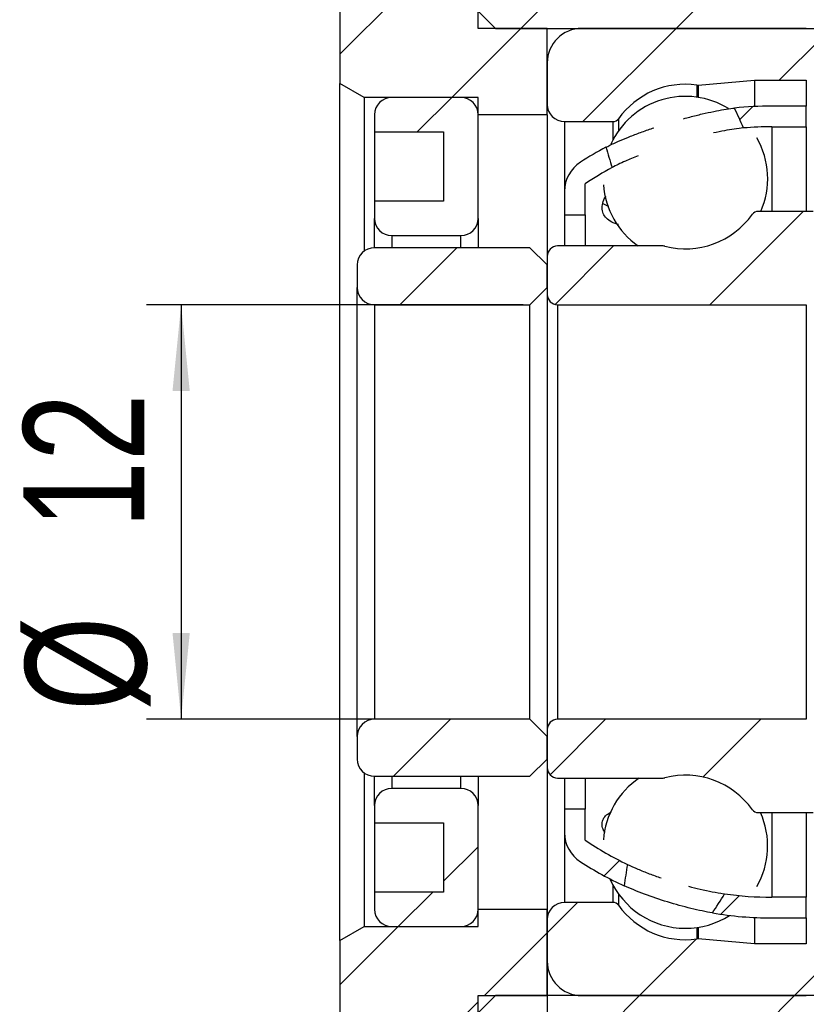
# Model space of a CAD drawing. Header units: millimetres. Extents: x 7 to 292, y 43 to 196.
# Tile 10 of 12: x 234 to 257, y 77 to 105. Entities that reach past the tile are written whole.
import ezdxf

# ---------------------------------------------------------------- set-up
doc = ezdxf.new("R2010")
doc.units = ezdxf.units.MM
doc.layers.add('FORMAT', color=7, linetype='Continuous')
doc.styles.add('SLDTEXTSTYLE0', font='TXT', dxfattribs={"width": 0.75})
doc.dimstyles.new('SLDDIMSTYLE1', dxfattribs={"dimtxt": 3.5, "dimasz": 2.5, "dimexe": 0, "dimexo": 0.0625, "dimgap": 0.875, "dimtad": 1, "dimrnd": 1e-09, "dimzin": 12, "dimdsep": 46, "dimtxsty": 'SLDTEXTSTYLE0', "dimsah": 1, "dimcen": 0.09, "dimadec": 0, "dimazin": 3, "dimtfac": 1, "dimtofl": 0, "dimtmove": 0, "dimatfit": 3, "dimfxl": 1, "dimfrac": 2, "dimtolj": 1, "dimtzin": 12, "dimarcsym": 0})
doc.dimstyles.new('SLDDIMSTYLE3', dxfattribs={"dimtxt": 3.5, "dimasz": 2.5, "dimexe": 0, "dimexo": 0.0625, "dimgap": 0.875, "dimtad": 1, "dimdec": 1, "dimrnd": 1e-09, "dimzin": 12, "dimdsep": 46, "dimtxsty": 'SLDTEXTSTYLE0', "dimsah": 1, "dimcen": 0.09, "dimadec": 0, "dimazin": 3, "dimtfac": 1, "dimtdec": 1, "dimtofl": 0, "dimtmove": 0, "dimatfit": 3, "dimfxl": 1, "dimfrac": 2, "dimtolj": 1, "dimtzin": 12, "dimarcsym": 0})
pattern_1 = [(45, (0, 0), (-2.245064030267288, 2.245064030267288), [])]

# ---------------------------------------------------------------- blocks, each defined once
blk = doc.blocks.new('_D_3')
at = {"layer": 'FORMAT', "color": 7}
for p, q in [((248.6771273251, 96.9311564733), (237.7782145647, 96.9311564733)), ((238.7782145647, 96.9311564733), (238.7782145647, 84.9311564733)), ((248.6771273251, 84.9311564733), (237.7782145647, 84.9311564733))]:
    blk.add_line(p, q, dxfattribs=at)
for points in [[(238.7782145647, 96.9311564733), (238.5282145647, 94.4311564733), (239.0282145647, 94.4311564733)], [(238.7782145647, 84.9311564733), (239.0282145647, 87.4311564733), (238.5282145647, 87.4311564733)]]:
    blk.add_solid(points, dxfattribs=at)
at = {"layer": 'FORMAT', "color": 7, "char_height": 3.5, "attachment_point": 1, "rotation": 90.00000000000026, "style": 'SLDTEXTSTYLE0'}
for s, insert in [('12', (234.2130052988, 90.4517982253)), ('%%c', (234.2664774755, 85.173360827))]:
    blk.add_mtext(s, dxfattribs=dict(at, insert=insert))
blk = doc.blocks.new('_D_8')
at = {"layer": 'FORMAT', "color": 7}
for p, q in [((249.3771273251, 82.5311564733), (249.3771273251, 57.1941299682)), ((243.3771273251, 71.9311564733), (243.3771273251, 57.1941299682)), ((243.3771273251, 58.1941299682), (235.9336272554, 58.1941299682)), ((249.3771273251, 58.1941299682), (243.3771273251, 58.1941299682))]:
    blk.add_line(p, q, dxfattribs=at)
for points in [[(243.3771273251, 58.1941299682), (245.8771273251, 57.9441299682), (245.8771273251, 58.4441299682)], [(249.3771273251, 58.1941299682), (246.8771273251, 58.4441299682), (246.8771273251, 57.9441299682)]]:
    blk.add_solid(points, dxfattribs=at)
at = {"layer": 'FORMAT', "color": 7, "insert": (235.9336272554, 62.7058668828), "char_height": 3.5, "attachment_point": 1, "style": 'SLDTEXTSTYLE0'}
blk.add_mtext('6', dxfattribs=at)
blk = doc.blocks.new('_D_9')
at = {"layer": 'FORMAT', "color": 7}
for p, q in [((249.3771273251, 82.5311564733), (249.3771273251, 51.1941299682)), ((278.9771273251, 78.8311564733), (278.9771273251, 51.1941299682)), ((249.3771273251, 52.1941299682), (278.9771273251, 52.1941299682))]:
    blk.add_line(p, q, dxfattribs=at)
for points in [[(249.3771273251, 52.1941299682), (251.8771273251, 51.9441299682), (251.8771273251, 52.4441299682)], [(278.9771273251, 52.1941299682), (276.4771273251, 52.4441299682), (276.4771273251, 51.9441299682)]]:
    blk.add_solid(points, dxfattribs=at)
at = {"layer": 'FORMAT', "color": 7, "insert": (259.9111214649, 56.7058668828), "char_height": 3.5, "attachment_point": 1, "style": 'SLDTEXTSTYLE0'}
blk.add_mtext('29.6', dxfattribs=at)

msp = doc.modelspace()

# ---------------------------------------------------------------- hatches: boundary and pattern name
at = {"layer": 'FORMAT', "linetype": 'Continuous', "lineweight": 18}
h = msp.add_hatch(dxfattribs=at)
h.set_pattern_fill('ANSI31', color=256, style=0)
h.set_pattern_definition(pattern_1)
h.paths.add_polyline_path([(253.3771273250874, 108.9311564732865), (253.3771273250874, 110.6811564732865), (247.8771273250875, 110.6811564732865), (247.3771273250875, 110.1811564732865), (247.3771273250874, 105.4311564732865), (247.8771273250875, 104.9311564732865), (265.3771273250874, 104.9311564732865), (265.3771273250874, 102.9311564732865), (265.8771273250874, 102.4311564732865), (266.3771273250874, 102.4311564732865), (266.3771273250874, 102.9311564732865), (269.8771273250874, 102.9311564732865), (270.3771273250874, 103.4311564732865), (270.3771273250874, 108.4311564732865), (269.8771273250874, 108.9311564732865)], flags=0)
h = msp.add_hatch(dxfattribs=at)
h.set_pattern_fill('ANSI31', color=256, style=0)
h.set_pattern_definition(pattern_1)
h.paths.add_polyline_path([(249.3771273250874, 104.9311564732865), (247.3771273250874, 104.9311564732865), (247.3771273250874, 108.9311564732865), (243.3771273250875, 108.9311564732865), (243.3771273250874, 103.3353016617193), (244.0771273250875, 102.9311564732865), (247.3771273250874, 102.9311564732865), (247.3771273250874, 102.4311564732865), (249.3771273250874, 102.4311564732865)], flags=0)
h = msp.add_hatch(dxfattribs=at)
h.set_pattern_fill('ANSI31', color=256, style=0)
h.set_pattern_definition(pattern_1)
edge = h.paths.add_edge_path(flags=0)
edge.add_line((257.3771273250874, 103.9311564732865), (257.3771273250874, 104.4311564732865))
edge.add_arc((256.8771273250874, 104.4311564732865), 0.4999999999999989, 0, 90)
edge.add_line((256.8771273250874, 104.9311564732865), (250.3771273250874, 104.9311564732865))
edge.add_arc((250.3771273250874, 103.9311564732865), 0.9999999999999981, 90, 180)
edge.add_line((249.3771273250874, 103.9311564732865), (249.3771273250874, 102.7311564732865))
edge.add_arc((249.8771273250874, 102.7311564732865), 0.5000000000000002, 180, 270.0000000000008)
edge.add_line((249.8771273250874, 102.2311564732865), (251.2764484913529, 102.2311564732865))
edge.add_arc((251.2764484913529, 102.4311564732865), 0.1999999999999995, 270.0000000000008, 324.471080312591)
edge.add_arc((253.3771273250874, 100.9311564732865), 2.38125, 82.10725288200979, 144.4710803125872, ccw=False)
edge.add_arc((253.7315824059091, 103.4879539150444), 0.2000000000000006, 262.107252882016, 274.9999999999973)
edge.add_line((253.7490135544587, 103.288714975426), (255.3771273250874, 103.4311564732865))
edge.add_line((255.3771273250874, 103.4311564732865), (256.8771273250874, 103.4311564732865))
edge.add_arc((256.8771273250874, 103.9311564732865), 0.5000000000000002, 270.0000000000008, 360.0000000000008)
h = msp.add_hatch(dxfattribs=at)
h.set_pattern_fill('ANSI31', color=256, style=0)
h.set_pattern_definition(pattern_1)
edge = h.paths.add_edge_path(flags=0)
edge.add_line((246.3771273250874, 101.9311564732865), (246.3771273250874, 99.93115647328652))
edge.add_line((246.3771273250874, 99.93115647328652), (244.3771273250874, 99.93115647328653))
edge.add_line((244.3771273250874, 99.93115647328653), (244.3771273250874, 99.43115647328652))
edge.add_arc((244.8771273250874, 99.43115647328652), 0.5, 180, 270.0000000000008)
edge.add_line((244.8771273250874, 98.93115647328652), (246.8771273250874, 98.9311564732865))
edge.add_arc((246.8771273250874, 99.43115647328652), 0.5, 270.0000000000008, 360.0000000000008)
edge.add_line((247.3771273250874, 99.43115647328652), (247.3771273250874, 102.4311564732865))
edge.add_arc((246.8771273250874, 102.4311564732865), 0.5, 0, 90)
edge.add_line((246.8771273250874, 102.9311564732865), (244.8771273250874, 102.9311564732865))
edge.add_arc((244.8771273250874, 102.4311564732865), 0.5, 90, 180)
edge.add_line((244.3771273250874, 102.4311564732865), (244.3771273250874, 101.9311564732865))
edge.add_line((244.3771273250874, 101.9311564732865), (246.3771273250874, 101.9311564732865))
h = msp.add_hatch(dxfattribs=at)
h.set_pattern_fill('ANSI31', color=256, style=0)
h.set_pattern_definition(pattern_1)
edge = h.paths.add_edge_path(flags=0)
edge.add_arc((255.8771273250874, 92.41979283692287), 9.661363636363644, 89.99999999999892, 94.84289820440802, ccw=False)
edge.add_line((255.8771273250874, 102.0811564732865), (256.8771273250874, 102.0811564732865))
edge.add_line((256.8771273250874, 102.0811564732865), (256.8771273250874, 102.6811564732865))
edge.add_line((256.8771273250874, 102.6811564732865), (255.8771273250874, 102.6811564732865))
edge.add_arc((255.8771273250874, 92.41979283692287), 10.26136363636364, 89.99999999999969, 96.0335742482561)
edge.add_ellipse((257.115974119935, 90.93115647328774), major_axis=(-7.607513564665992, 20.21238045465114), ratio=0.1076556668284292, start_angle=349.84660837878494, end_angle=350.58473482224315, ccw=False)
h = msp.add_hatch(dxfattribs=at)
h.set_pattern_fill('ANSI31', color=256, style=0)
h.set_pattern_definition(pattern_1)
edge = h.paths.add_edge_path(flags=0)
edge.add_ellipse((257.115974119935, 90.93115647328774), major_axis=(-7.607513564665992, 20.21238045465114), ratio=0.1076556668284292, start_angle=9.141691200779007, end_angle=9.829981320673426, ccw=False)
edge.add_arc((255.8771273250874, 92.41979283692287), 10.26136363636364, 117.8887737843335, 122.6752865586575)
edge.add_arc((250.8771273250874, 100.2154875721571), 0.9999999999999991, 122.6752865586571, 180)
edge.add_line((249.8771273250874, 100.2154875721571), (249.8771273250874, 99.53115647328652))
edge.add_line((249.8771273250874, 99.53115647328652), (250.4771273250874, 99.53115647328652))
edge.add_line((250.4771273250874, 99.53115647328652), (250.4771273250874, 100.4311564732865))
edge.add_arc((255.8771273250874, 92.41979283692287), 9.661363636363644, 118.59647074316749, 123.98164658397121, ccw=False)
h = msp.add_hatch(dxfattribs=at)
h.set_pattern_fill('ANSI31', color=256, style=0)
h.set_pattern_definition(pattern_1)
edge = h.paths.add_edge_path(flags=0)
edge.add_line((249.3771273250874, 98.33115647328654), (249.3771273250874, 97.23115647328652))
edge.add_arc((249.6771273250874, 97.23115647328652), 0.3000000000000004, 180, 269.9999999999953)
edge.add_line((249.6771273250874, 96.9311564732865), (256.8771273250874, 96.93115647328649))
edge.add_arc((256.8771273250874, 97.43115647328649), 0.5000000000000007, 270.0000000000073, 360.0000000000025)
edge.add_line((257.3771273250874, 97.4311564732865), (257.3771273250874, 99.3311564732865))
edge.add_arc((257.0771273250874, 99.3311564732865), 0.3000000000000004, 0, 90)
edge.add_line((257.0771273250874, 99.63115647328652), (255.4778061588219, 99.63115647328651))
edge.add_arc((255.4778061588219, 99.4311564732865), 0.2000000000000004, 90, 144.4710803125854)
edge.add_arc((253.3771273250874, 100.9311564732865), 2.38125, 255.58614653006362, 324.4710803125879, ccw=False)
edge.add_arc((252.7345920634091, 98.4311564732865), 0.1999999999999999, 75.5861465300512, 90)
edge.add_line((252.7345920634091, 98.63115647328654), (249.6771273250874, 98.63115647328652))
edge.add_arc((249.6771273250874, 98.33115647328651), 0.2999999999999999, 90.00000000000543, 179.9999999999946)
h = msp.add_hatch(dxfattribs=at)
h.set_pattern_fill('ANSI31', color=256, style=0)
h.set_pattern_definition(pattern_1)
edge = h.paths.add_edge_path(flags=0)
edge.add_line((248.8771273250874, 96.9311564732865), (249.3771273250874, 97.43115647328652))
edge.add_line((249.3771273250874, 97.43115647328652), (249.3771273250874, 98.08115647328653))
edge.add_line((249.3771273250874, 98.08115647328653), (248.8771273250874, 98.58115647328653))
edge.add_line((248.8771273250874, 98.58115647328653), (244.3771273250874, 98.58115647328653))
edge.add_arc((244.3771273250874, 98.08115647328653), 0.5, 90, 180)
edge.add_line((243.8771273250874, 98.08115647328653), (243.8771273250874, 97.43115647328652))
edge.add_arc((244.3771273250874, 97.43115647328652), 0.5, 180, 269.9999999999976)
edge.add_line((244.3771273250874, 96.93115647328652), (248.8771273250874, 96.9311564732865))
h = msp.add_hatch(dxfattribs=at)
h.set_pattern_fill('ANSI31', color=256, style=0)
h.set_pattern_definition(pattern_1)
edge = h.paths.add_edge_path(flags=0)
edge.add_line((249.3771273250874, 84.43115647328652), (248.8771273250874, 84.93115647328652))
edge.add_line((248.8771273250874, 84.93115647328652), (244.3771273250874, 84.93115647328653))
edge.add_arc((244.3771273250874, 84.43115647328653), 0.5, 89.99999999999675, 180)
edge.add_line((243.8771273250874, 84.43115647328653), (243.8771273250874, 83.78115647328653))
edge.add_arc((244.3771273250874, 83.78115647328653), 0.5, 180, 270.0000000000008)
edge.add_line((244.3771273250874, 83.28115647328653), (248.8771273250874, 83.28115647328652))
edge.add_line((248.8771273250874, 83.28115647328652), (249.3771273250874, 83.78115647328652))
edge.add_line((249.3771273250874, 83.78115647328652), (249.3771273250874, 84.43115647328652))
h = msp.add_hatch(dxfattribs=at)
h.set_pattern_fill('ANSI31', color=256, style=0)
h.set_pattern_definition(pattern_1)
edge = h.paths.add_edge_path(flags=0)
edge.add_line((256.8771273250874, 84.9311564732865), (249.6771273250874, 84.93115647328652))
edge.add_arc((249.6771273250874, 84.63115647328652), 0.3000000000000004, 90, 180)
edge.add_line((249.3771273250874, 84.63115647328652), (249.3771273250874, 83.53115647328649))
edge.add_arc((249.6771273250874, 83.53115647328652), 0.2999999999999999, 180.0000000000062, 270.0000000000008)
edge.add_line((249.6771273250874, 83.2311564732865), (252.7345920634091, 83.23115647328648))
edge.add_arc((252.7345920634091, 83.4311564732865), 0.1999999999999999, 270.0000000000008, 284.4138534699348)
edge.add_arc((253.3771273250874, 80.93115647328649), 2.38125, 35.52891968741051, 104.41385346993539, ccw=False)
edge.add_arc((255.4778061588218, 82.43115647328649), 0.2000000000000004, 215.5289196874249, 270.0000000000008)
edge.add_line((255.4778061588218, 82.2311564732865), (257.0771273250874, 82.23115647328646))
edge.add_arc((257.0771273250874, 82.53115647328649), 0.3000000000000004, 270.0000000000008, 360.0000000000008)
edge.add_line((257.3771273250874, 82.53115647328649), (257.3771273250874, 84.43115647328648))
edge.add_arc((256.8771273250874, 84.4311564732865), 0.5000000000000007, 359.9999999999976, 450.0000000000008)
h = msp.add_hatch(dxfattribs=at)
h.set_pattern_fill('ANSI31', color=256, style=0)
h.set_pattern_definition(pattern_1)
edge = h.paths.add_edge_path(flags=0)
edge.add_line((244.3771273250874, 82.43115647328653), (244.3771273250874, 81.93115647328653))
edge.add_line((244.3771273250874, 81.93115647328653), (246.3771273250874, 81.93115647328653))
edge.add_line((246.3771273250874, 81.93115647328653), (246.3771273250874, 79.93115647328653))
edge.add_line((246.3771273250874, 79.93115647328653), (244.3771273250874, 79.93115647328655))
edge.add_line((244.3771273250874, 79.93115647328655), (244.3771273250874, 79.43115647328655))
edge.add_arc((244.8771273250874, 79.43115647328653), 0.5, 179.9999999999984, 270.0000000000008)
edge.add_line((244.8771273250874, 78.93115647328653), (246.8771273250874, 78.93115647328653))
edge.add_arc((246.8771273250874, 79.43115647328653), 0.5, 270.0000000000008, 360.0000000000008)
edge.add_line((247.3771273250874, 79.43115647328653), (247.3771273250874, 82.43115647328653))
edge.add_arc((246.8771273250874, 82.43115647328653), 0.5, 0, 90)
edge.add_line((246.8771273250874, 82.93115647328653), (244.8771273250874, 82.93115647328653))
edge.add_arc((244.8771273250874, 82.43115647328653), 0.5, 90, 180)
h = msp.add_hatch(dxfattribs=at)
h.set_pattern_fill('ANSI31', color=256, style=0)
h.set_pattern_definition(pattern_1)
edge = h.paths.add_edge_path(flags=0)
edge.add_arc((250.8771273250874, 81.64682537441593), 0.9999999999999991, 180, 237.3247134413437)
edge.add_arc((255.8771273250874, 89.44252010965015), 10.26136363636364, 237.324713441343, 245.3968653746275)
edge.add_ellipse((257.1159741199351, 90.93115647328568), major_axis=(-5.19179546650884, -13.68495084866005), ratio=0.1588474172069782, start_angle=352.80394635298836, end_angle=353.78115016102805, ccw=False)
edge.add_arc((255.8771273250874, 89.44252010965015), 9.661363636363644, 236.0183534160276, 244.3766976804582, ccw=False)
edge.add_line((250.4771273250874, 81.4311564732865), (250.4771273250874, 82.33115647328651))
edge.add_line((250.4771273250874, 82.33115647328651), (249.8771273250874, 82.33115647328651))
edge.add_line((249.8771273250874, 82.33115647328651), (249.8771273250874, 81.64682537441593))
h = msp.add_hatch(dxfattribs=at)
h.set_pattern_fill('ANSI31', color=256, style=0)
h.set_pattern_definition(pattern_1)
edge = h.paths.add_edge_path(flags=0)
edge.add_line((256.8771273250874, 79.18115647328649), (256.8771273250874, 79.7811564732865))
edge.add_line((256.8771273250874, 79.7811564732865), (255.8771273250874, 79.78115647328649))
edge.add_arc((255.8771273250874, 89.44252010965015), 9.661363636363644, 261.8758015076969, 270, ccw=False)
edge.add_ellipse((257.1159741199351, 90.93115647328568), major_axis=(-5.19179546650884, -13.68495084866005), ratio=0.1588474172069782, start_angle=6.491396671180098, end_angle=7.518179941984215, ccw=False)
edge.add_arc((255.8771273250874, 89.44252010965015), 10.26136363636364, 260.3733447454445, 270.0000000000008)
edge.add_line((255.8771273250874, 79.18115647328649), (256.8771273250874, 79.18115647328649))
h = msp.add_hatch(dxfattribs=at)
h.set_pattern_fill('ANSI31', color=256, style=0)
h.set_pattern_definition(pattern_1)
edge = h.paths.add_edge_path(flags=0)
edge.add_line((250.3771273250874, 76.93115647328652), (256.8771273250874, 76.93115647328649))
edge.add_arc((256.8771273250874, 77.43115647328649), 0.4999999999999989, 270.0000000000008, 360.0000000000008)
edge.add_line((257.3771273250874, 77.43115647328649), (257.3771273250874, 77.93115647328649))
edge.add_arc((256.8771273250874, 77.93115647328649), 0.5000000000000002, 0, 90)
edge.add_line((256.8771273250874, 78.43115647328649), (255.3771273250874, 78.43115647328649))
edge.add_line((255.3771273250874, 78.43115647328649), (253.7490135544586, 78.57359797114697))
edge.add_arc((253.7315824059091, 78.37435903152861), 0.2000000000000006, 85.00000000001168, 97.89274711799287)
edge.add_arc((253.3771273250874, 80.93115647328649), 2.38125, 215.5289196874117, 277.8927471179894, ccw=False)
edge.add_arc((251.2764484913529, 79.4311564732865), 0.1999999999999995, 35.52891968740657, 90)
edge.add_line((251.2764484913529, 79.6311564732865), (249.8771273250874, 79.63115647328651))
edge.add_arc((249.8771273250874, 79.13115647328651), 0.5000000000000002, 90, 180)
edge.add_line((249.3771273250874, 79.13115647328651), (249.3771273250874, 77.9311564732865))
edge.add_arc((250.3771273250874, 77.9311564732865), 0.9999999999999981, 180, 270.0000000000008)
h = msp.add_hatch(dxfattribs=at)
h.set_pattern_fill('ANSI31', color=256, style=0)
h.set_pattern_definition(pattern_1)
h.paths.add_polyline_path([(243.3771273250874, 72.9311564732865), (247.3771273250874, 72.9311564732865), (247.3771273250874, 76.9311564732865), (249.3771273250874, 76.9311564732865), (249.3771273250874, 79.4311564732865), (247.3771273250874, 79.4311564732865), (247.3771273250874, 78.9311564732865), (244.0771273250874, 78.93115647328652), (243.3771273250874, 78.52701128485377)], flags=0)
h = msp.add_hatch(dxfattribs=at)
h.set_pattern_fill('ANSI31', color=256, style=0)
h.set_pattern_definition(pattern_1)
h.paths.add_polyline_path([(247.3771273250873, 71.68115647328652), (247.8771273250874, 71.18115647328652), (253.3771273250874, 71.1811564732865), (253.3771273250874, 72.9311564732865), (269.8771273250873, 72.93115647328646), (270.3771273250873, 73.43115647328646), (270.3771273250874, 78.43115647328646), (269.8771273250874, 78.93115647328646), (266.3771273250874, 78.93115647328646), (266.3771273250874, 79.43115647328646), (265.8771273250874, 79.43115647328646), (265.3771273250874, 78.93115647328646), (265.3771273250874, 76.93115647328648), (247.8771273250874, 76.93115647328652), (247.3771273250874, 76.4311564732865)], flags=0)

# ---------------------------------------------------------------- linework, layer by layer
at = {"color": 7, "linetype": 'Continuous', "lineweight": 25}
for p, q in [((243.3771271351, 108.9311561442), (243.3771271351, 103.3353019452)), ((247.3771273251, 104.9311568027), (247.3771273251, 108.9311561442)), ((247.8771273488, 104.9311568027), (247.3771273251, 105.4311567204)), ((249.3771274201, 104.9311568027), (247.3771273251, 104.9311568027)), ((247.8771273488, 104.9311568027), (265.3771265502, 104.9311568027)), ((249.3771274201, 102.4311558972), (249.3771274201, 104.9311568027)), ((256.8771270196, 104.9311568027), (250.3771273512, 104.9311568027)), ((249.3771274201, 103.9311569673), (249.3771274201, 102.7311558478)), ((244.077127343, 102.9311558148), (243.3771271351, 103.3353019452)), ((243.3771271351, 78.5270110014), (243.3771271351, 103.3353019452)), ((253.7490133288, 103.2887151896), (255.3771277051, 103.4311570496)), ((255.3771277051, 103.4311570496), (255.3771277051, 102.6689678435)), ((255.3771277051, 103.4311570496), (256.8771270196, 103.4311570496)), ((244.077127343, 102.9311558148), (244.077127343, 98.4811562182)), ((247.3771273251, 102.9311558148), (244.077127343, 102.9311558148)), ((246.8771273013, 102.9311558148), (244.877127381, 102.9311558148)), ((247.3771273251, 102.4311558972), (247.3771273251, 102.9311558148)), ((256.8771270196, 102.6811565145), (255.877127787, 102.6811565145)), ((256.8771270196, 102.0811566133), (256.8771270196, 102.6811565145)), ((244.377127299, 102.4311558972), (244.377127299, 101.931156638)), ((247.3771273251, 99.431156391), (247.3771273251, 102.4311558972)), ((249.3771274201, 102.4311558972), (247.3771273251, 102.4311558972)), ((249.3771274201, 102.4311558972), (249.3771274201, 98.3311567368)), ((249.8771272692, 102.2311559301), (251.276448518, 102.2311559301)), ((255.877127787, 102.0811566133), (256.8771270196, 102.0811566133)), ((256.8771270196, 102.0811566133), (256.8771270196, 99.6311563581)), ((244.377127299, 101.931156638), (246.3771272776, 101.931156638)), ((244.377127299, 101.931156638), (244.377127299, 99.9311568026)), ((246.3771272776, 101.931156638), (246.3771272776, 99.9311563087)), ((250.4771274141, 99.5311563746), (250.4771274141, 100.4311562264)), ((249.8771272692, 100.2154875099), (249.8771272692, 99.5311563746)), ((246.3771272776, 99.9311563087), (244.377127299, 99.9311563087)), ((244.377127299, 99.9311563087), (244.377127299, 99.431156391)), ((249.8771272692, 99.5311563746), (250.4771274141, 99.5311563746)), ((249.8771272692, 99.5311563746), (249.8771272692, 98.6311565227)), ((250.4771274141, 99.5311563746), (250.4771274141, 98.6311565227)), ((257.0771276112, 99.6311563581), (255.4778064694, 99.6311563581)), ((244.377127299, 98.581156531), (244.377127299, 99.431156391)), ((247.3771273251, 99.431156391), (247.3771273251, 98.581156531)), ((244.877127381, 98.9311564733), (246.8771273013, 98.9311564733)), ((252.7345921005, 98.6311565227), (249.6771273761, 98.6311565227)), ((248.8771273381, 98.581156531), (244.377127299, 98.581156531)), ((248.8771273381, 98.581156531), (249.3771274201, 98.0811566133)), ((249.3771274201, 98.3311565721), (249.3771274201, 97.2311567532)), ((243.8771272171, 98.0811566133), (243.8771272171, 97.4311567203)), ((249.3771274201, 97.4311567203), (249.3771274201, 98.0811566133)), ((243.8771272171, 84.4311562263), (243.8771272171, 97.4311567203)), ((249.3771274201, 97.4311567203), (248.8771273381, 96.9311561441)), ((249.3771274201, 97.2311567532), (249.3771274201, 84.6311561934)), ((244.377127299, 96.9311561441), (244.377127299, 84.9311568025)), ((244.377127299, 96.9311561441), (248.8771273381, 96.9311561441)), ((248.8771273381, 84.9311568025), (248.8771273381, 96.9311561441)), ((249.6771273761, 96.9311561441), (249.6771273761, 84.9311568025)), ((249.6771273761, 96.9311561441), (256.8771270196, 96.9311561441)), ((256.8771270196, 96.9311561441), (256.8771270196, 84.9311568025)), ((248.8771273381, 84.9311568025), (244.377127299, 84.9311568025)), ((248.8771273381, 84.9311568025), (249.3771274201, 84.4311562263)), ((256.8771270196, 84.9311568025), (249.6771273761, 84.9311568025)), ((243.8771272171, 84.4311562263), (243.8771272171, 83.7811563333)), ((249.3771274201, 84.6311561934), (249.3771274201, 83.5311563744)), ((249.3771274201, 83.7811563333), (249.3771274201, 84.4311562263)), ((249.3771274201, 83.7811563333), (248.8771273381, 83.2811564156)), ((249.3771274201, 83.5311562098), (249.3771274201, 79.4311570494)), ((244.077127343, 83.3811567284), (244.077127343, 78.9311571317)), ((244.377127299, 82.4311565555), (244.377127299, 83.2811564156)), ((244.377127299, 83.2811564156), (248.8771273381, 83.2811564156)), ((247.3771273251, 83.2811564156), (247.3771273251, 82.4311565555)), ((249.6771273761, 83.2311564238), (252.7345921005, 83.2311564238)), ((249.8771272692, 83.2311564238), (249.8771272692, 82.331156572)), ((250.4771274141, 83.2311564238), (250.4771274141, 82.331156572)), ((246.8771273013, 82.9311564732), (244.877127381, 82.9311564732)), ((244.377127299, 82.4311565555), (244.377127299, 81.9311566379)), ((247.3771273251, 79.4311570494), (247.3771273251, 82.4311565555)), ((250.4771274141, 82.331156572), (249.8771272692, 82.331156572)), ((249.8771272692, 82.331156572), (249.8771272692, 81.6468254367)), ((250.4771274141, 81.4311567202), (250.4771274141, 82.331156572)), ((255.4778064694, 82.2311565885), (257.0771276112, 82.2311565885)), ((256.8771270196, 82.2311565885), (256.8771270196, 79.7811563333)), ((244.377127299, 81.9311566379), (246.3771272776, 81.9311566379)), ((244.377127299, 81.9311561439), (244.377127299, 79.9311563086)), ((246.3771272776, 81.9311566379), (246.3771272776, 79.9311563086)), ((246.3771272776, 79.9311563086), (244.377127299, 79.9311563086)), ((244.377127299, 79.9311563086), (244.377127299, 79.4311570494)), ((251.276448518, 79.6311570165), (249.8771272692, 79.6311570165)), ((256.8771270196, 79.7811563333), (255.877127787, 79.7811563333)), ((256.8771270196, 79.181156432), (256.8771270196, 79.7811563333)), ((247.3771273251, 79.4311570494), (249.3771274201, 79.4311570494)), ((247.3771273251, 78.9311571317), (247.3771273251, 79.4311570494)), ((249.3771274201, 76.9311561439), (249.3771274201, 79.4311570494)), ((249.3771274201, 79.1311570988), (249.3771274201, 77.9311559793)), ((255.3771277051, 79.1933451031), (255.3771277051, 78.431155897)), ((255.877127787, 79.181156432), (256.8771270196, 79.181156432)), ((243.3771271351, 78.5270110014), (244.077127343, 78.9311571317)), ((244.077127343, 78.9311571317), (247.3771273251, 78.9311571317)), ((244.877127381, 78.9311571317), (246.8771273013, 78.9311571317)), ((243.3771271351, 78.5270110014), (243.3771271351, 72.9311568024)), ((255.3771277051, 78.431155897), (253.7490133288, 78.5735977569)), ((256.8771270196, 78.431155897), (255.3771277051, 78.431155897)), ((247.3771273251, 76.4311562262), (247.8771273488, 76.9311561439)), ((247.3771273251, 76.9311561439), (249.3771274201, 76.9311561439)), ((247.3771273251, 72.9311568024), (247.3771273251, 76.9311561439)), ((265.3771265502, 76.9311561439), (247.8771273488, 76.9311561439)), ((250.3771273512, 76.9311561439), (256.8771270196, 76.9311561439))]:
    msp.add_line(p, q, dxfattribs=at)
at = {"color": 8, "linetype": 'Continuous', "lineweight": 25}
for p, q in [((253.7041184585, 103.2898478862), (253.7041184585, 102.9391732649)), ((253.7490133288, 103.2887151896), (253.7490133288, 102.9325127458)), ((256.8771270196, 103.4311570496), (256.8771270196, 102.6811561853)), ((249.8771272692, 102.2311559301), (249.8771272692, 100.2154871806)), ((251.276448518, 102.2311559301), (251.276448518, 101.7018642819)), ((251.4392127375, 102.3149333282), (251.4392127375, 101.9642583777)), ((255.877127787, 102.0811566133), (255.877127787, 99.6311563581)), ((244.877127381, 98.9311564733), (244.877127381, 98.581156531)), ((246.8771273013, 98.581156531), (246.8771273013, 98.9311564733)), ((244.877127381, 83.2811564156), (244.877127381, 82.9311564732)), ((246.8771273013, 82.9311564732), (246.8771273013, 83.2811564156)), ((255.877127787, 82.2311565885), (255.877127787, 79.7811563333)), ((249.8771272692, 81.646825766), (249.8771272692, 79.6311570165)), ((251.276448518, 80.1407219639), (251.276448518, 79.6311570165)), ((251.4392127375, 79.8783278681), (251.4392127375, 79.5473796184)), ((256.8771270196, 79.1811567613), (256.8771270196, 78.431155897)), ((253.7041184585, 78.9034129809), (253.7041184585, 78.5724650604)), ((253.7490133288, 78.9100735), (253.7490133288, 78.5735977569))]:
    msp.add_line(p, q, dxfattribs=at)
at = {"color": 7, "linetype": 'Continuous', "lineweight": 25}
for centre, radius, start, end in [((250.3771273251, 103.9311564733), 0.9999999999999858, 90, 180), ((253.3771273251, 100.9311564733), 2.381249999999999, 82.107252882, 144.4710803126), ((253.7315824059, 103.487953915), 0.2000000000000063, 262.107252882, 275), ((244.8771273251, 102.4311564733), 0.5, 90, 180), ((246.8771273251, 102.4311564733), 0.5, 0, 90), ((253.3771273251, 100.5804811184), 2.381250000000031, 58.3551204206, 155.1898450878), ((249.8771273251, 102.7311564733), 0.5000000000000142, 180, 270), ((255.8771273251, 92.4197928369), 10.26136363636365, 90, 96.0335742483), ((251.2764484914, 102.4311564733), 0.2000000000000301, 270, 324.4710803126), ((255.8771273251, 92.4197928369), 9.66136363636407, 90, 94.8428982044), ((253.3771273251, 100.5804811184), 2.381250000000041, 336.5051575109, 29.6337359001), ((255.8771273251, 92.4197928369), 10.26136363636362, 117.8887737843, 122.6752865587), ((250.8771273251, 100.2154875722), 0.9999999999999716, 122.6752865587, 180), ((255.8771273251, 92.4197928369), 9.661363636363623, 118.5964707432, 123.981646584), ((253.3771273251, 100.5804811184), 2.381250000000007, 184.2445839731, 234.9462919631), ((253.3771273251, 100.9311564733), 2.381250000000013, 255.5861465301, 324.4710803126), ((255.4778061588, 99.4311564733), 0.2000000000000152, 90, 144.4710803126), ((244.8771273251, 99.4311564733), 0.5000000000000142, 180, 270), ((246.8771273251, 99.4311564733), 0.5, 270, 0), ((249.6771273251, 98.3311564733), 0.3000000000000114, 90, 180), ((252.7345920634, 98.4311564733), 0.2000000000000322, 75.5861465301, 90), ((244.3771273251, 98.0811564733), 0.5, 90, 180), ((244.3771273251, 97.4311564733), 0.5, 180, 270), ((249.6771273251, 97.2311564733), 0.3000000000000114, 180, 270), ((244.3771273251, 84.4311564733), 0.5, 90, 180), ((249.6771273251, 84.6311564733), 0.3000000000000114, 90, 180), ((244.3771273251, 83.7811564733), 0.5, 180, 270), ((249.6771273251, 83.5311564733), 0.3000000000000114, 180, 270), ((253.3771273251, 81.2621048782), 2.381249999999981, 124.2185748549, 175.763873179), ((252.7345920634, 83.4311564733), 0.2000000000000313, 270, 284.4138534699), ((253.3771273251, 80.9311564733), 2.381250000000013, 35.5289196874, 104.4138534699), ((244.8771273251, 82.4311564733), 0.5, 90, 180), ((246.8771273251, 82.4311564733), 0.5, 0, 90), ((255.4778061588, 82.4311564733), 0.200000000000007, 215.5289196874, 270), ((253.3771273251, 81.2621048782), 2.381250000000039, 330.424030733, 24.0134322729), ((250.8771273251, 81.6468253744), 0.9999999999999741, 180, 237.3247134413), ((255.8771273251, 89.4425201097), 9.66136363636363, 236.018353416, 244.3766976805), ((255.8771273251, 89.4425201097), 10.26136363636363, 237.3247134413, 245.3968653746), ((253.3771273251, 81.2621048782), 2.381250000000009, 203.5043213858, 270), ((255.8771273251, 89.4425201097), 9.661363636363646, 261.8758015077, 270), ((249.8771273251, 79.1311564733), 0.5, 90, 180), ((251.2764484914, 79.4311564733), 0.2000000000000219, 35.5289196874, 90), ((253.3771273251, 80.9311564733), 2.381250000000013, 215.5289196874, 277.892747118), ((244.8771273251, 79.4311564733), 0.5, 180, 270), ((246.8771273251, 79.4311564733), 0.5, 270, 0), ((253.3771273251, 81.2621048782), 2.381250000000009, 270, 302.5085399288), ((255.8771273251, 89.4425201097), 10.26136363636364, 260.3733447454, 270), ((253.7315824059, 78.3743590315), 0.2000000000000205, 85, 97.892747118), ((250.3771273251, 77.9311564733), 1, 180, 270)]:
    msp.add_arc(centre, radius, start, end, dxfattribs=at)
for major_axis, ratio, start_param, end_param in [((-7.60751356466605, 20.21238045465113), 0.1076556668, 5.253639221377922, 5.288216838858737), ((-7.60751356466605, 20.21238045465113), 0.1076556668, 0.9811805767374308, 1.014846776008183), ((-5.19179546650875, -13.68495084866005), 0.1588474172, 5.611594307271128, 5.681924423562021), ((-5.19179546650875, -13.68495084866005), 0.1588474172, 0.6215865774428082, 0.6932594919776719)]:
    msp.add_ellipse((257.1159741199, 90.9311564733), major_axis=major_axis, ratio=ratio, start_param=start_param, end_param=end_param, dxfattribs=at)
for points, knots in [([(253.3211930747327, 102.3131434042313), (253.3832336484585, 102.3304811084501), (253.5682539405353, 102.3821864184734), (253.8662749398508, 102.4550230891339), (254.1999668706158, 102.5288080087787), (254.5011311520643, 102.5847836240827), (254.6915102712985, 102.612556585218), (254.7828021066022, 102.622584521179), (254.7985430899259, 102.6243135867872)], [0, 0, 0, 0, 0.105567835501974, 0.3148293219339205, 0.5301483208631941, 0.7395756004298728, 0.9550963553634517, 1, 1, 1, 1]), ([(251.07730637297, 101.4893740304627), (251.0935553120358, 101.4978762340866), (251.1924087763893, 101.5496009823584), (251.3928000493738, 101.6440850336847), (251.706104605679, 101.7764566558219), (252.0317999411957, 101.9014473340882), (252.2892996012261, 101.9949232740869), (252.4365034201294, 102.042876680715), (252.4622207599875, 102.0512544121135)], [0, 0, 0, 0, 0.0524107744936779, 0.3188507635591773, 0.5290358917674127, 0.7453233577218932, 0.9555065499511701, 1, 1, 1, 1]), ([(255.0614773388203, 102.0466646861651), (254.9742089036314, 102.0373596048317), (254.8123047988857, 102.0200964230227), (254.5130706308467, 101.9697487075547), (254.2986258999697, 101.9245689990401), (254.192702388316, 101.9022527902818)], [0, 0, 0, 0, 0.3717454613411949, 0.6896779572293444, 1, 1, 1, 1]), ([(252.0072585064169, 101.2417560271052), (251.8785098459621, 101.1898759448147), (251.5757958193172, 101.0678954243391), (251.370699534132, 100.9629189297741), (251.2528336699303, 100.9025904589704)], [0, 0, 0, 0, 0.4253144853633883, 1, 1, 1, 1]), ([(251.4385482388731, 99.25004175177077), (251.4238511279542, 99.25331442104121), (251.3263003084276, 99.27503648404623), (251.1945492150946, 99.34636612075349), (251.0518574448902, 99.46262587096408), (250.9742619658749, 99.6088274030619), (250.9591480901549, 99.77681780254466), (250.9929042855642, 99.9364788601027), (251.0546794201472, 100.0420028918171), (251.0775650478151, 100.0810960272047)], [0, 0, 0, 0, 0.0307695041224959, 0.2042299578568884, 0.3776904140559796, 0.5511042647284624, 0.7245181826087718, 0.897943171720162, 1, 1, 1, 1]), ([(250.9894111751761, 99.8644467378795), (251.034603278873, 99.83396313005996), (251.0824131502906, 99.80171374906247), (251.1531003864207, 99.78327319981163), (251.15697077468, 99.78226351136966)], [0, 0, 0, 0, 0.9452462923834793, 1, 1, 1, 1]), ([(251.0455422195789, 81.64632593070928), (251.0266951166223, 81.68008722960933), (250.9746478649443, 81.77332080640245), (250.9579914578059, 81.91034328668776), (250.9907234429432, 82.05249629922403), (251.0824334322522, 82.16949318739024), (251.1895293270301, 82.22462179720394), (251.2411802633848, 82.25120959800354)], [0, 0, 0, 0, 0.1261694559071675, 0.3484234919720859, 0.5706775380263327, 0.7929434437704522, 1, 1, 1, 1]), ([(251.6990466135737, 80.73128656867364), (251.7000637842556, 80.73079894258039), (251.792208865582, 80.68662509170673), (251.9929842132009, 80.59620274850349), (252.3198613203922, 80.46351493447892), (252.5565043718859, 80.37988733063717), (252.6711089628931, 80.33938706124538)], [0, 0, 0, 0, 0.0037127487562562, 0.3363364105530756, 0.6785923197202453, 1, 1, 1, 1]), ([(254.1611457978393, 79.3256534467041), (254.0646341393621, 79.34202335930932), (253.9640753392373, 79.36106344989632), (253.7548560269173, 79.40460664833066), (253.6453517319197, 79.42933475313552), (253.3146659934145, 79.50969992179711), (253.0866259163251, 79.57252735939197), (252.6311295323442, 79.71280297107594), (252.4093568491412, 79.78836752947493), (251.9809626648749, 79.94918016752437), (251.784327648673, 80.03064080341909), (251.6050083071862, 80.11275147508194)], [0, 0, 0, 0, 0.1250000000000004, 0.1250000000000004, 0.2500000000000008, 0.2500000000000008, 0.5000000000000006, 0.5000000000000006, 0.7500000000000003, 0.7500000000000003, 1, 1, 1, 1]), ([(253.4651545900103, 80.0981207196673), (253.579729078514, 80.068532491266), (253.8171763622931, 80.00721304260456), (254.1624511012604, 79.93481487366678), (254.3909887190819, 79.89551766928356), (254.5033470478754, 79.8793338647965), (254.5117898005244, 79.87811779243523)], [0, 0, 0, 0, 0.306226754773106, 0.6346326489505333, 0.9725458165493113, 1, 1, 1, 1])]:
    msp.add_open_spline(points, degree=3, knots=knots, dxfattribs=at)

# ---------------------------------------------------------------- dimensions: what is measured, and where the dimension line sits
at = {"layer": 'FORMAT', "color": 7}
dim = msp.add_linear_dim(base=(238.7782145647, 84.9311564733), p1=(249.6771273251, 96.9311564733), p2=(249.6771273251, 84.9311564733), angle=90, text='%%c<>', dimstyle='SLDDIMSTYLE1', dxfattribs=at)
dim.commit()
dim.dimension.update_dxf_attribs({"geometry": '_D_3', "text_midpoint": (238.7782145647, 90.3986909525), "dimtype": 160})
for base, p2, dimstyle, picture, middle in [((243.3771273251, 58.1941299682), (243.3771273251, 72.9311564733), 'SLDDIMSTYLE1', '_D_8', (237.2266828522, 58.1941299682)), ((278.9771273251, 52.1941299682), (278.9771273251, 79.8311564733), 'SLDDIMSTYLE3', '_D_9', (264.4368159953, 52.1941299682))]:
    dim = msp.add_linear_dim(base=base, p1=(249.3771273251, 83.5311564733), p2=p2, dimstyle=dimstyle, dxfattribs=at)
    dim.commit()
    dim.dimension.update_dxf_attribs({"geometry": picture, "text_midpoint": middle, "dimtype": 160})

doc.saveas('drawing.dxf')
